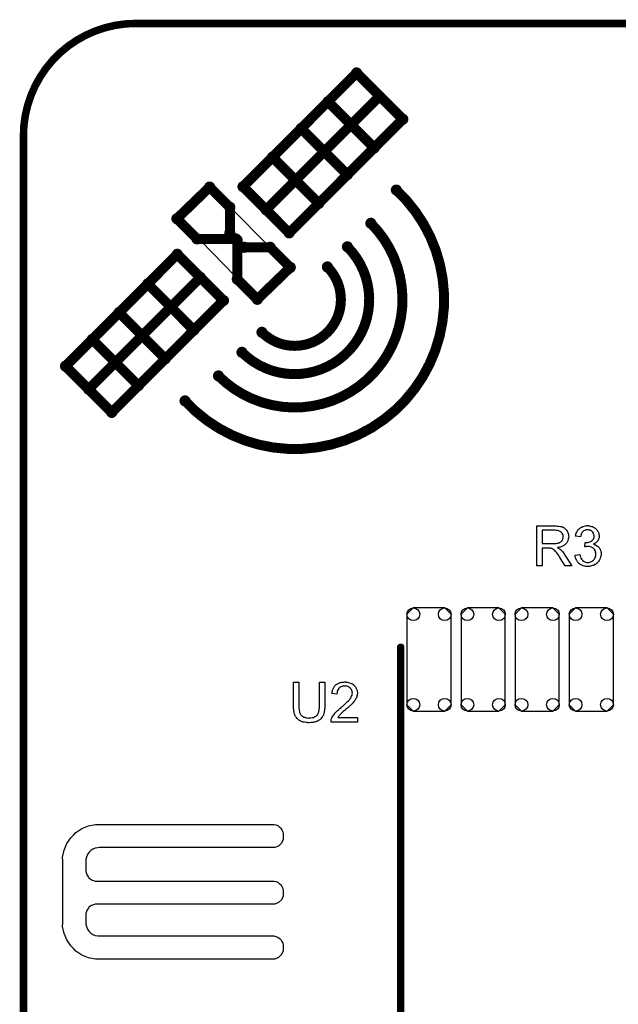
# Model space of a CAD drawing. Extents: x -0.07 to 0.95, y -0.15 to 1.54.
# Tile 9 of 13: x -0.05 to 0.43, y 0.76 to 1.54. Entities that reach past the tile are written whole.
import ezdxf

# ---------------------------------------------------------------- set-up
doc = ezdxf.new("R2010")
doc.units = 0
doc.layers.get('0').update_dxf_attribs({"linetype": 'CONTINUOUS'})
for name, color, linetype in [('gko', 6, 'CONTINUOUS'), ('gto', 2, 'CONTINUOUS'), ('gts', 1, 'CONTINUOUS')]:
    doc.layers.add(name, color=color, linetype=linetype)

# ---------------------------------------------------------------- blocks, each defined once
blk = doc.blocks.new('D33')
at = {"const_width": 0.003}
blk.add_lwpolyline([(-0.0015, 0, 1), (0.0015, 0, 1)], format="xyb", close=True, dxfattribs=at)
blk = doc.blocks.new('D65')
at = {"const_width": 0.00445}
blk.add_lwpolyline([(-0.002225, 0, 1), (0.002225, 0, 1)], format="xyb", close=True, dxfattribs=at)
blk = doc.blocks.new('D75')
blk.add_lwpolyline([(0.0126, 0.0413), (-0.0126, 0.0413), (-0.0177, 0.0362), (-0.0177, -0.0362), (-0.0126, -0.0413), (0.0126, -0.0413), (0.0177, -0.0362), (0.0177, 0.0362)], close=True)
for centre in [(-0.0126, 0.0362), (0.0126, 0.0362), (-0.0126, -0.0362), (0.0126, -0.0362)]:
    blk.add_circle(centre, 0.0051)

msp = doc.modelspace()

# ---------------------------------------------------------------- linework, layer by layer
at = {"layer": 'gko', "color": 6, "const_width": 0.006}
msp.add_lwpolyline([(0.04, 1.54, 0.414214), (-0.05, 1.45)], format="xyb", dxfattribs=at)
for points in [[(0.04, 1.54), (0.04, 1.54)], [(0.04, 1.54), (0.04, 1.54)], [(0.04, 1.54), (0.86, 1.54)], [(-0.05, -0.15), (-0.05, 1.45)]]:
    msp.add_lwpolyline(points, dxfattribs=at)
at = {"layer": 'gto', "color": 2}
for points, const_width in [([(0.1258, 1.4094), (0.2168, 1.5004)], 0.008), ([(0.2168, 1.5004), (0.2538, 1.4634)], 0.008), ([(0.1443, 1.3909), (0.2338, 1.4804)], 0.008), ([(0.1939, 1.4774), (0.2309, 1.4404)], 0.008), ([(0.1628, 1.3724), (0.2538, 1.4634)], 0.008), ([(0.1724, 1.456), (0.2094, 1.419)], 0.008), ([(0.1494, 1.433), (0.1865, 1.396)], 0.008), ([(0.0729, 1.3838), (0.0991, 1.4091)], 0.008), ([(0.0991, 1.4091), (0.1153, 1.3929)], 0.008), ([(0.1258, 1.4094), (0.1628, 1.3724)], 0.008), ([(0.1153, 1.3724), (0.1153, 1.3929)], 0.008), ([(0.0729, 1.3838), (0.089, 1.3676)], 0.008), ([(0.089, 1.3676), (0.1201, 1.3676)], 0.008), ([(0.1201, 1.3676), (0.1212, 1.3665)], 0.008), ([(0.1212, 1.3354), (0.1212, 1.3665)], 0.008), ([(0.1268, 1.3609), (0.1476, 1.3609)], 0.008), ([(0.1476, 1.3609), (0.1637, 1.3448)], 0.008), ([(-0.0163, 1.2658), (0.0732, 1.3553)], 0.008), ([(0.0732, 1.3553), (0.1102, 1.3183)], 0.008), ([(0.1373, 1.3193), (0.1637, 1.3448)], 0.008), ([(0.0022, 1.2473), (0.0917, 1.3368)], 0.008), ([(0.1212, 1.3354), (0.1373, 1.3193)], 0.008), ([(0.0495, 1.3316), (0.0865, 1.2946)], 0.008), ([(0.0207, 1.2288), (0.1102, 1.3183)], 0.008), ([(0.0266, 1.3087), (0.0636, 1.2717)], 0.008), ([(0.141, 1.2929), (0.141, 1.2929)], 0.008), ([(0.141, 1.2929), (0.141, 1.2929)], 0.008), ([(0.0051, 1.2872), (0.0421, 1.2502)], 0.008), ([(0.125, 1.2769), (0.125, 1.2769)], 0.008), ([(0.125, 1.2769), (0.125, 1.2769)], 0.008), ([(-0.0163, 1.2658), (0.0207, 1.2288)], 0.008), ([(0.1062, 1.258), (0.1062, 1.258)], 0.008), ([(0.1062, 1.258), (0.1062, 1.258)], 0.008), ([(0.0794, 1.238), (0.0794, 1.238)], 0.008), ([(0.0794, 1.238), (0.0794, 1.238)], 0.008), ([(0.2521, 0.6591), (0.2521, 1.0409)], 0.006)]:
    msp.add_lwpolyline(points, dxfattribs=dict(at, const_width=const_width))
at = {"layer": 'gto', "color": 2, "const_width": 0.008}
for points in [[(0.0794, 1.238, 1.039874), (0.2486, 1.4067)], [(0.1062, 1.258, 1.00017), (0.2282, 1.3801)], [(0.125, 1.2769, 1), (0.2094, 1.3613)], [(0.141, 1.2929, 0.999604), (0.1934, 1.3452)]]:
    msp.add_lwpolyline(points, format="xyb", dxfattribs=at)
at = {"layer": 'gto', "color": 2}
for points in [[(0.1637, 1.3448), (0.1628, 1.3448), (0.1373, 1.3193), (0.074, 1.3848), (0.0748, 1.3848), (0.0992, 1.4092), (0.1637, 1.3448)], [(0.3762, 1.138), (0.3766, 1.138), (0.3776, 1.1379), (0.3786, 1.1378), (0.3797, 1.1376), (0.3808, 1.1374), (0.3813, 1.1373), (0.3817, 1.1371), (0.3817, 1.1371), (0.3818, 1.1371), (0.3821, 1.137), (0.3825, 1.1368), (0.383, 1.1364), (0.3835, 1.136), (0.3841, 1.1355), (0.3847, 1.1348), (0.3852, 1.1341), (0.3852, 1.134), (0.3853, 1.134), (0.3855, 1.1337), (0.3857, 1.1333), (0.3859, 1.1327), (0.3862, 1.132), (0.3864, 1.1311), (0.3865, 1.1303), (0.3866, 1.1293), (0.3866, 1.1292), (0.3866, 1.1291), (0.3866, 1.129), (0.3865, 1.1287), (0.3865, 1.1284), (0.3865, 1.1281), (0.3863, 1.1273), (0.386, 1.1264), (0.3857, 1.1254), (0.3851, 1.1244), (0.3847, 1.124), (0.3844, 1.1235), (0.3843, 1.1235), (0.3843, 1.1234), (0.3841, 1.1233), (0.3839, 1.1231), (0.3837, 1.123), (0.3834, 1.1228), (0.3831, 1.1225), (0.3827, 1.1223), (0.3822, 1.122), (0.3817, 1.1218), (0.3812, 1.1215), (0.3806, 1.1213), (0.3799, 1.1211), (0.3792, 1.1209), (0.3784, 1.1207), (0.3776, 1.1206), (0.3777, 1.1206), (0.3778, 1.1205), (0.3781, 1.1203), (0.3785, 1.1201), (0.3793, 1.1196), (0.3797, 1.1193), (0.3801, 1.119), (0.3802, 1.1189), (0.3804, 1.1187), (0.3808, 1.1183), (0.3813, 1.1178), (0.3818, 1.1172), (0.3824, 1.1165), (0.383, 1.1157), (0.3836, 1.1147), (0.3891, 1.106), (0.3839, 1.106), (0.3796, 1.1127), (0.3796, 1.1127), (0.3796, 1.1128), (0.3795, 1.113), (0.3793, 1.1132), (0.379, 1.1137), (0.3786, 1.1143), (0.3781, 1.115), (0.3776, 1.1157), (0.3771, 1.1164), (0.3766, 1.1171), (0.3766, 1.1171), (0.3764, 1.1173), (0.3762, 1.1176), (0.3759, 1.1179), (0.3752, 1.1186), (0.3748, 1.1189), (0.3744, 1.1192), (0.3744, 1.1193), (0.3743, 1.1193), (0.3741, 1.1194), (0.3738, 1.1195), (0.3736, 1.1197), (0.3732, 1.1198), (0.3725, 1.12), (0.3724, 1.12), (0.3724, 1.1201), (0.3722, 1.1201), (0.3719, 1.1201), (0.3716, 1.1202), (0.3712, 1.1202), (0.3707, 1.1202), (0.3653, 1.1202), (0.3653, 1.106), (0.361, 1.106), (0.361, 1.138), (0.3759, 1.138), (0.3762, 1.138)], [(0.3754, 1.1345), (0.3653, 1.1345), (0.3653, 1.1239), (0.3748, 1.1239), (0.3754, 1.1239), (0.376, 1.124), (0.3767, 1.124), (0.3775, 1.1241), (0.3782, 1.1243), (0.3789, 1.1244), (0.379, 1.1245), (0.3791, 1.1246), (0.3794, 1.1247), (0.3798, 1.1249), (0.3802, 1.1252), (0.3806, 1.1255), (0.381, 1.1259), (0.3814, 1.1264), (0.3814, 1.1264), (0.3815, 1.1266), (0.3816, 1.1269), (0.3818, 1.1273), (0.382, 1.1277), (0.3821, 1.1281), (0.3822, 1.1287), (0.3822, 1.1292), (0.3822, 1.1293), (0.3822, 1.1293), (0.3822, 1.1296), (0.3821, 1.13), (0.3821, 1.1306), (0.3818, 1.1311), (0.3815, 1.1318), (0.3811, 1.1324), (0.3806, 1.133), (0.3805, 1.133), (0.3803, 1.1332), (0.3799, 1.1334), (0.3793, 1.1337), (0.3786, 1.134), (0.3777, 1.1342), (0.3766, 1.1344), (0.3754, 1.1345)], [(0.4026, 1.1381), (0.4032, 1.138), (0.404, 1.1379), (0.4048, 1.1376), (0.4056, 1.1374), (0.4064, 1.137), (0.4065, 1.137), (0.4065, 1.137), (0.4068, 1.1368), (0.4072, 1.1365), (0.4077, 1.1362), (0.4082, 1.1358), (0.4088, 1.1352), (0.4094, 1.1346), (0.4098, 1.134), (0.4099, 1.1339), (0.41, 1.1336), (0.4102, 1.1332), (0.4104, 1.1327), (0.4107, 1.1321), (0.4108, 1.1314), (0.411, 1.1306), (0.411, 1.1298), (0.411, 1.1297), (0.411, 1.1295), (0.411, 1.1291), (0.4109, 1.1286), (0.4107, 1.128), (0.4105, 1.1273), (0.4102, 1.1267), (0.4099, 1.1261), (0.4098, 1.126), (0.4097, 1.1258), (0.4094, 1.1255), (0.409, 1.1251), (0.4086, 1.1247), (0.408, 1.1242), (0.4074, 1.1238), (0.4066, 1.1234), (0.4066, 1.1234), (0.4067, 1.1233), (0.4069, 1.1233), (0.407, 1.1232), (0.4076, 1.123), (0.4082, 1.1228), (0.4089, 1.1224), (0.4097, 1.1219), (0.4104, 1.1213), (0.411, 1.1206), (0.4111, 1.1206), (0.4112, 1.1203), (0.4115, 1.1198), (0.4118, 1.1192), (0.4121, 1.1185), (0.4124, 1.1176), (0.4125, 1.1166), (0.4126, 1.1155), (0.4126, 1.1154), (0.4126, 1.1153), (0.4126, 1.1151), (0.4125, 1.1148), (0.4125, 1.1144), (0.4124, 1.114), (0.4123, 1.1135), (0.4122, 1.113), (0.4119, 1.1119), (0.4116, 1.1113), (0.4113, 1.1108), (0.4109, 1.1102), (0.4105, 1.1096), (0.41, 1.109), (0.4095, 1.1084), (0.4094, 1.1084), (0.4094, 1.1083), (0.4092, 1.1081), (0.4089, 1.1079), (0.4087, 1.1077), (0.4083, 1.1075), (0.4079, 1.1072), (0.4074, 1.107), (0.4069, 1.1067), (0.4063, 1.1064), (0.4057, 1.1062), (0.405, 1.106), (0.4042, 1.1058), (0.4034, 1.1056), (0.4027, 1.1055), (0.4018, 1.1055), (0.4014, 1.1055), (0.4011, 1.1055), (0.4007, 1.1056), (0.4003, 1.1056), (0.3998, 1.1057), (0.3993, 1.1058), (0.3982, 1.1061), (0.3971, 1.1066), (0.3965, 1.1068), (0.3959, 1.1072), (0.3954, 1.1076), (0.3948, 1.108), (0.3948, 1.108), (0.3947, 1.1081), (0.3945, 1.1083), (0.3944, 1.1084), (0.3942, 1.1087), (0.3939, 1.109), (0.3936, 1.1093), (0.3934, 1.1097), (0.3931, 1.1102), (0.3928, 1.1107), (0.3923, 1.1118), (0.3919, 1.1131), (0.3918, 1.1138), (0.3917, 1.1145), (0.3956, 1.115), (0.3956, 1.115), (0.3956, 1.1149), (0.3957, 1.1147), (0.3957, 1.1145), (0.3958, 1.1142), (0.3959, 1.1139), (0.3961, 1.1132), (0.3964, 1.1123), (0.3968, 1.1115), (0.3973, 1.1108), (0.3979, 1.1102), (0.3979, 1.1101), (0.3981, 1.1099), (0.3985, 1.1097), (0.399, 1.1095), (0.3995, 1.1092), (0.4002, 1.109), (0.401, 1.1088), (0.4018, 1.1087), (0.4021, 1.1087), (0.4023, 1.1088), (0.4028, 1.1088), (0.4034, 1.109), (0.4042, 1.1092), (0.405, 1.1095), (0.4058, 1.11), (0.4065, 1.1106), (0.4066, 1.1107), (0.4068, 1.111), (0.4071, 1.1114), (0.4075, 1.112), (0.4078, 1.1127), (0.4081, 1.1134), (0.4083, 1.1144), (0.4084, 1.1154), (0.4084, 1.1154), (0.4084, 1.1155), (0.4084, 1.1157), (0.4084, 1.1158), (0.4083, 1.1163), (0.4082, 1.117), (0.408, 1.1177), (0.4077, 1.1184), (0.4072, 1.1192), (0.4066, 1.1199), (0.4065, 1.12), (0.4063, 1.1201), (0.4059, 1.1204), (0.4054, 1.1207), (0.4048, 1.1211), (0.404, 1.1213), (0.4031, 1.1215), (0.4021, 1.1216), (0.4017, 1.1216), (0.4014, 1.1216), (0.401, 1.1215), (0.4005, 1.1214), (0.4, 1.1213), (0.3994, 1.1212), (0.3998, 1.1247), (0.4001, 1.1247), (0.4003, 1.1246), (0.4009, 1.1246), (0.4014, 1.1247), (0.402, 1.1248), (0.4027, 1.1249), (0.4034, 1.1252), (0.4042, 1.1255), (0.405, 1.1259), (0.405, 1.1259), (0.4051, 1.126), (0.4053, 1.1261), (0.4056, 1.1265), (0.406, 1.1269), (0.4064, 1.1275), (0.4067, 1.1282), (0.4069, 1.129), (0.407, 1.1294), (0.407, 1.1299), (0.407, 1.13), (0.407, 1.13), (0.407, 1.1303), (0.4069, 1.1307), (0.4068, 1.1312), (0.4066, 1.1317), (0.4064, 1.1323), (0.406, 1.1329), (0.4055, 1.1335), (0.4055, 1.1335), (0.4052, 1.1337), (0.4049, 1.134), (0.4045, 1.1342), (0.404, 1.1345), (0.4033, 1.1347), (0.4026, 1.1349), (0.4017, 1.1349), (0.4014, 1.1349), (0.4009, 1.1348), (0.4004, 1.1347), (0.3998, 1.1346), (0.3992, 1.1343), (0.3985, 1.134), (0.3979, 1.1335), (0.3979, 1.1334), (0.3977, 1.1332), (0.3974, 1.1329), (0.3971, 1.1324), (0.3968, 1.1318), (0.3965, 1.1311), (0.3962, 1.1302), (0.396, 1.1292), (0.3921, 1.1299), (0.3921, 1.1299), (0.3921, 1.1301), (0.3922, 1.1303), (0.3922, 1.1305), (0.3923, 1.1309), (0.3924, 1.1312), (0.3927, 1.1321), (0.3932, 1.1331), (0.3937, 1.1341), (0.3944, 1.1351), (0.3953, 1.136), (0.3954, 1.136), (0.3954, 1.1361), (0.3956, 1.1362), (0.3958, 1.1363), (0.396, 1.1365), (0.3963, 1.1367), (0.3967, 1.1369), (0.3971, 1.1371), (0.398, 1.1375), (0.3991, 1.1378), (0.4003, 1.1381), (0.4009, 1.1382), (0.4021, 1.1382), (0.4026, 1.1381)], [(0.1914, 0.9945), (0.1914, 0.9945), (0.1914, 0.9943), (0.1914, 0.9941), (0.1914, 0.9938), (0.1913, 0.9933), (0.1913, 0.9929), (0.1913, 0.9923), (0.1912, 0.9918), (0.1911, 0.9905), (0.1909, 0.9892), (0.1906, 0.988), (0.1904, 0.9874), (0.1902, 0.9868), (0.1902, 0.9868), (0.1902, 0.9867), (0.1901, 0.9865), (0.19, 0.9864), (0.1897, 0.9859), (0.1893, 0.9852), (0.1888, 0.9845), (0.1881, 0.9837), (0.1873, 0.9829), (0.1863, 0.9822), (0.1862, 0.9822), (0.1861, 0.9822), (0.186, 0.9821), (0.1858, 0.982), (0.1855, 0.9818), (0.1851, 0.9817), (0.1848, 0.9816), (0.1843, 0.9814), (0.1838, 0.9812), (0.1832, 0.981), (0.1826, 0.9809), (0.1819, 0.9808), (0.1812, 0.9807), (0.1805, 0.9806), (0.1788, 0.9805), (0.1784, 0.9805), (0.1781, 0.9805), (0.1777, 0.9805), (0.1773, 0.9806), (0.1768, 0.9806), (0.1763, 0.9807), (0.1751, 0.9809), (0.1738, 0.9811), (0.1726, 0.9815), (0.1715, 0.982), (0.1714, 0.982), (0.1714, 0.9821), (0.1712, 0.9822), (0.171, 0.9823), (0.1705, 0.9827), (0.1699, 0.9832), (0.1692, 0.9838), (0.1686, 0.9846), (0.1679, 0.9855), (0.1674, 0.9865), (0.1674, 0.9865), (0.1674, 0.9866), (0.1673, 0.9868), (0.1672, 0.9871), (0.1671, 0.9873), (0.1671, 0.9877), (0.1669, 0.9881), (0.1668, 0.9886), (0.1667, 0.9892), (0.1666, 0.9898), (0.1665, 0.9904), (0.1664, 0.9911), (0.1663, 0.9919), (0.1663, 0.9927), (0.1662, 0.9936), (0.1662, 0.9945), (0.1662, 1.013), (0.1705, 1.013), (0.1705, 0.9945), (0.1705, 0.9945), (0.1705, 0.9944), (0.1705, 0.9941), (0.1705, 0.9938), (0.1705, 0.9935), (0.1705, 0.9931), (0.1706, 0.9922), (0.1707, 0.9912), (0.1708, 0.9902), (0.171, 0.9892), (0.1711, 0.9888), (0.1712, 0.9884), (0.1713, 0.9883), (0.1714, 0.9881), (0.1716, 0.9877), (0.1719, 0.9873), (0.1722, 0.9868), (0.1726, 0.9863), (0.1732, 0.9858), (0.1738, 0.9854), (0.1739, 0.9853), (0.1742, 0.9852), (0.1746, 0.9851), (0.1751, 0.9849), (0.1758, 0.9847), (0.1766, 0.9845), (0.1775, 0.9844), (0.1785, 0.9843), (0.1789, 0.9843), (0.1792, 0.9844), (0.1796, 0.9844), (0.18, 0.9844), (0.1811, 0.9846), (0.1822, 0.9848), (0.1832, 0.9852), (0.1842, 0.9857), (0.1847, 0.986), (0.1851, 0.9864), (0.1852, 0.9865), (0.1852, 0.9865), (0.1853, 0.9866), (0.1854, 0.9868), (0.1856, 0.9871), (0.1858, 0.9874), (0.186, 0.9878), (0.1861, 0.9882), (0.1863, 0.9887), (0.1865, 0.9893), (0.1866, 0.99), (0.1868, 0.9907), (0.1869, 0.9916), (0.187, 0.9925), (0.1871, 0.9935), (0.1871, 0.9945), (0.1871, 1.013), (0.1914, 1.013), (0.1914, 0.9945)], [(0.2082, 1.0131), (0.2085, 1.0131), (0.209, 1.013), (0.2095, 1.0129), (0.21, 1.0128), (0.2112, 1.0125), (0.2124, 1.012), (0.213, 1.0118), (0.2136, 1.0114), (0.2142, 1.011), (0.2147, 1.0106), (0.2147, 1.0105), (0.2148, 1.0105), (0.2149, 1.0103), (0.2151, 1.0101), (0.2153, 1.0099), (0.2156, 1.0096), (0.2158, 1.0092), (0.2161, 1.0088), (0.2165, 1.0079), (0.217, 1.0068), (0.2172, 1.0063), (0.2173, 1.0056), (0.2174, 1.005), (0.2174, 1.0043), (0.2174, 1.0042), (0.2174, 1.004), (0.2174, 1.0036), (0.2173, 1.0031), (0.2172, 1.0025), (0.217, 1.0019), (0.2169, 1.0012), (0.2166, 1.0005), (0.2165, 1.0004), (0.2164, 1.0002), (0.2163, 0.9998), (0.216, 0.9993), (0.2156, 0.9987), (0.2152, 0.998), (0.2146, 0.9974), (0.2139, 0.9966), (0.2139, 0.9965), (0.2136, 0.9962), (0.2134, 0.996), (0.2132, 0.9957), (0.2129, 0.9955), (0.2125, 0.9951), (0.2121, 0.9947), (0.2117, 0.9943), (0.2112, 0.9938), (0.2107, 0.9933), (0.2101, 0.9928), (0.2094, 0.9922), (0.2087, 0.9916), (0.2079, 0.991), (0.2079, 0.9909), (0.2078, 0.9908), (0.2076, 0.9907), (0.2074, 0.9905), (0.2071, 0.9902), (0.2068, 0.99), (0.206, 0.9894), (0.2053, 0.9887), (0.2045, 0.988), (0.2039, 0.9874), (0.2036, 0.9871), (0.2034, 0.9869), (0.2033, 0.9869), (0.2032, 0.9867), (0.203, 0.9865), (0.2028, 0.9863), (0.2025, 0.9859), (0.2023, 0.9856), (0.2017, 0.9848), (0.2175, 0.9848), (0.2175, 0.981), (0.1963, 0.981), (0.1963, 0.9811), (0.1963, 0.9813), (0.1963, 0.9816), (0.1963, 0.9819), (0.1963, 0.9823), (0.1964, 0.9828), (0.1965, 0.9833), (0.1967, 0.9838), (0.1967, 0.9838), (0.1968, 0.9839), (0.1969, 0.9841), (0.197, 0.9846), (0.1973, 0.9851), (0.1977, 0.9858), (0.1981, 0.9865), (0.1987, 0.9872), (0.1993, 0.988), (0.1993, 0.9881), (0.1994, 0.9881), (0.1996, 0.9884), (0.2, 0.9888), (0.2006, 0.9894), (0.2013, 0.9901), (0.2022, 0.9909), (0.2033, 0.9919), (0.2044, 0.9928), (0.2045, 0.9929), (0.2047, 0.993), (0.2049, 0.9932), (0.2053, 0.9935), (0.2057, 0.9939), (0.2062, 0.9943), (0.2067, 0.9948), (0.2073, 0.9953), (0.2085, 0.9964), (0.2096, 0.9975), (0.2102, 0.998), (0.2107, 0.9986), (0.2111, 0.9991), (0.2115, 0.9996), (0.2115, 0.9997), (0.2116, 0.9997), (0.2117, 0.9998), (0.2118, 1), (0.2121, 1.0005), (0.2125, 1.0011), (0.2128, 1.0019), (0.2131, 1.0027), (0.2133, 1.0035), (0.2134, 1.0044), (0.2134, 1.0044), (0.2134, 1.0045), (0.2133, 1.0047), (0.2133, 1.0052), (0.2132, 1.0057), (0.213, 1.0064), (0.2127, 1.007), (0.2122, 1.0077), (0.2117, 1.0083), (0.2116, 1.0084), (0.2114, 1.0086), (0.211, 1.0088), (0.2105, 1.0091), (0.2099, 1.0094), (0.2091, 1.0097), (0.2083, 1.0099), (0.2073, 1.0099), (0.207, 1.0099), (0.2068, 1.0099), (0.2063, 1.0098), (0.2056, 1.0097), (0.2049, 1.0095), (0.2042, 1.0092), (0.2034, 1.0088), (0.2027, 1.0082), (0.2026, 1.0081), (0.2024, 1.0079), (0.2022, 1.0075), (0.2019, 1.007), (0.2016, 1.0063), (0.2013, 1.0055), (0.2011, 1.0046), (0.201, 1.0035), (0.197, 1.0039), (0.197, 1.004), (0.197, 1.0041), (0.197, 1.0043), (0.1971, 1.0047), (0.1972, 1.005), (0.1973, 1.0054), (0.1974, 1.0059), (0.1975, 1.0065), (0.1979, 1.0076), (0.1985, 1.0087), (0.1988, 1.0092), (0.1992, 1.0098), (0.1996, 1.0103), (0.2001, 1.0108), (0.2001, 1.0108), (0.2002, 1.0108), (0.2004, 1.011), (0.2006, 1.0111), (0.2009, 1.0113), (0.2012, 1.0115), (0.2016, 1.0117), (0.202, 1.012), (0.2025, 1.0122), (0.2031, 1.0124), (0.2037, 1.0126), (0.2043, 1.0128), (0.205, 1.0129), (0.2058, 1.0131), (0.2066, 1.0131), (0.2074, 1.0132), (0.2079, 1.0132), (0.2082, 1.0131)], [(0.0106, 0.8992), (0.0106, 0.8992), (0.0106, 0.8991), (0.1505, 0.8991), (0.1521, 0.8988), (0.1536, 0.8982), (0.1549, 0.8973), (0.1555, 0.8967), (0.1555, 0.8967), (0.1555, 0.8967), (0.1561, 0.8961), (0.157, 0.8948), (0.1576, 0.8933), (0.1579, 0.8917), (0.1579, 0.8909), (0.1579, 0.8909), (0.1579, 0.8872), (0.1567, 0.8842), (0.1543, 0.8818), (0.1513, 0.8806), (0.0106, 0.8806), (0.0096, 0.8805), (0.0075, 0.8801), (0.0056, 0.8793), (0.0039, 0.8782), (0.0031, 0.8775), (0.0024, 0.8767), (0.0013, 0.875), (0.0005, 0.8731), (0.0001, 0.8711), (0.0001, 0.87), (0.0001, 0.8622), (0.0001, 0.8614), (0.0004, 0.8598), (0.001, 0.8583), (0.002, 0.8569), (0.0025, 0.8563), (0.0031, 0.8558), (0.0045, 0.8549), (0.006, 0.8542), (0.0075, 0.8539), (0.0084, 0.8539), (0.1496, 0.8539), (0.1505, 0.8539), (0.1521, 0.8536), (0.1536, 0.8529), (0.1549, 0.852), (0.1555, 0.8515), (0.1561, 0.8509), (0.157, 0.8495), (0.1576, 0.848), (0.1579, 0.8464), (0.1579, 0.8456), (0.1579, 0.8456), (0.1579, 0.8436), (0.1579, 0.8419), (0.1567, 0.8389), (0.1543, 0.8366), (0.1513, 0.8353), (0.1496, 0.8353), (0.1496, 0.8353), (0.0084, 0.8353), (0.0075, 0.8353), (0.006, 0.8349), (0.0045, 0.8343), (0.0031, 0.8334), (0.0025, 0.8329), (0.0025, 0.8329), (0.002, 0.8323), (0.001, 0.8309), (0.0004, 0.8294), (0.0001, 0.8278), (0.0001, 0.827), (0.0001, 0.8205), (0.0001, 0.8195), (0.0005, 0.8174), (0.0013, 0.8155), (0.0024, 0.8138), (0.0031, 0.813), (0.0039, 0.8123), (0.0056, 0.8112), (0.0075, 0.8104), (0.0096, 0.81), (0.0106, 0.81), (0.0106, 0.81), (0.1496, 0.81), (0.1505, 0.81), (0.1521, 0.8096), (0.1536, 0.809), (0.1549, 0.8081), (0.1555, 0.8075), (0.1555, 0.8075), (0.1561, 0.807), (0.157, 0.8056), (0.1576, 0.8041), (0.1579, 0.8025), (0.1579, 0.8017), (0.1579, 0.8017), (0.1579, 0.7997), (0.1579, 0.798), (0.1567, 0.795), (0.1543, 0.7926), (0.1513, 0.7914), (0.0106, 0.7914), (0.0077, 0.7913), (0.0021, 0.7924), (-0.0032, 0.7946), (-0.008, 0.7978), (-0.01, 0.7999), (-0.01, 0.7999), (-0.0121, 0.8019), (-0.0153, 0.8067), (-0.0175, 0.812), (-0.0186, 0.8176), (-0.0185, 0.8205), (-0.0185, 0.8205), (-0.0185, 0.87), (-0.0186, 0.8729), (-0.0175, 0.8785), (-0.0153, 0.8838), (-0.0121, 0.8885), (-0.01, 0.8905), (-0.01, 0.8905), (-0.008, 0.8926), (-0.0032, 0.8959), (0.0021, 0.8981), (0.0077, 0.8992), (0.0106, 0.8992)]]:
    msp.add_lwpolyline(points, dxfattribs=at)

# ---------------------------------------------------------------- block references
at = {"layer": 'gko'}
for p in [(0.04, 1.54), (0.04, 1.54), (0.04, 1.54), (0.04, 1.54), (-0.05, 1.45), (-0.05, 1.45)]:
    msp.add_blockref('D33', p, dxfattribs=at)
at = {"layer": 'gto'}
for name, p in [('D65', (0.2168, 1.5004)), ('D65', (0.2168, 1.5004)), ('D65', (0.1939, 1.4774)), ('D65', (0.2338, 1.4804)), ('D65', (0.2538, 1.4634)), ('D65', (0.2538, 1.4634)), ('D65', (0.1724, 1.456)), ('D65', (0.2309, 1.4404)), ('D65', (0.1494, 1.433)), ('D65', (0.2094, 1.419)), ('D65', (0.0991, 1.4091)), ('D65', (0.0991, 1.4091)), ('D65', (0.1258, 1.4094)), ('D65', (0.1258, 1.4094)), ('D65', (0.2486, 1.4067)), ('D65', (0.1153, 1.3929)), ('D65', (0.1153, 1.3929)), ('D65', (0.1443, 1.3909)), ('D65', (0.1865, 1.396)), ('D65', (0.0729, 1.3838)), ('D65', (0.0729, 1.3838)), ('D65', (0.2282, 1.3801)), ('D65', (0.089, 1.3676)), ('D65', (0.089, 1.3676)), ('D65', (0.1153, 1.3724)), ('D65', (0.1201, 1.3676)), ('D65', (0.1201, 1.3676)), ('D65', (0.1212, 1.3665)), ('D65', (0.1212, 1.3665)), ('D65', (0.1628, 1.3724)), ('D65', (0.1628, 1.3724)), ('D65', (0.1268, 1.3609)), ('D65', (0.1476, 1.3609)), ('D65', (0.1476, 1.3609)), ('D65', (0.2094, 1.3613)), ('D65', (0.0732, 1.3553)), ('D65', (0.1637, 1.3448)), ('D65', (0.1637, 1.3448)), ('D65', (0.1934, 1.3452)), ('D65', (0.0917, 1.3368)), ('D65', (0.1212, 1.3354)), ('D65', (0.1212, 1.3354)), ('D65', (0.0495, 1.3316)), ('D65', (0.1373, 1.3193)), ('D65', (0.1373, 1.3193)), ('D65', (0.1102, 1.3183)), ('D65', (0.1102, 1.3183)), ('D65', (0.0266, 1.3087)), ('D65', (0.0865, 1.2946)), ('D65', (0.141, 1.2929)), ('D65', (0.141, 1.2929)), ('D65', (0.141, 1.2929)), ('D65', (0.0051, 1.2872)), ('D65', (0.125, 1.2769)), ('D65', (0.125, 1.2769)), ('D65', (0.125, 1.2769)), ('D65', (-0.0163, 1.2658)), ('D65', (-0.0163, 1.2658)), ('D65', (0.0636, 1.2717)), ('D65', (0.1062, 1.258)), ('D65', (0.1062, 1.258)), ('D65', (0.1062, 1.258)), ('D65', (0.0421, 1.2502)), ('D65', (0.0022, 1.2473)), ('D65', (0.0794, 1.238)), ('D65', (0.0794, 1.238)), ('D65', (0.0794, 1.238)), ('D65', (0.0207, 1.2288)), ('D33', (0.2521, 1.0409))]:
    msp.add_blockref(name, p, dxfattribs=at)
at = {"layer": 'gts'}
for p in [(0.2748, 1.0311), (0.3181, 1.0311), (0.3614, 1.0311), (0.4047, 1.0311)]:
    msp.add_blockref('D75', p, dxfattribs=at)

doc.saveas('drawing.dxf')
